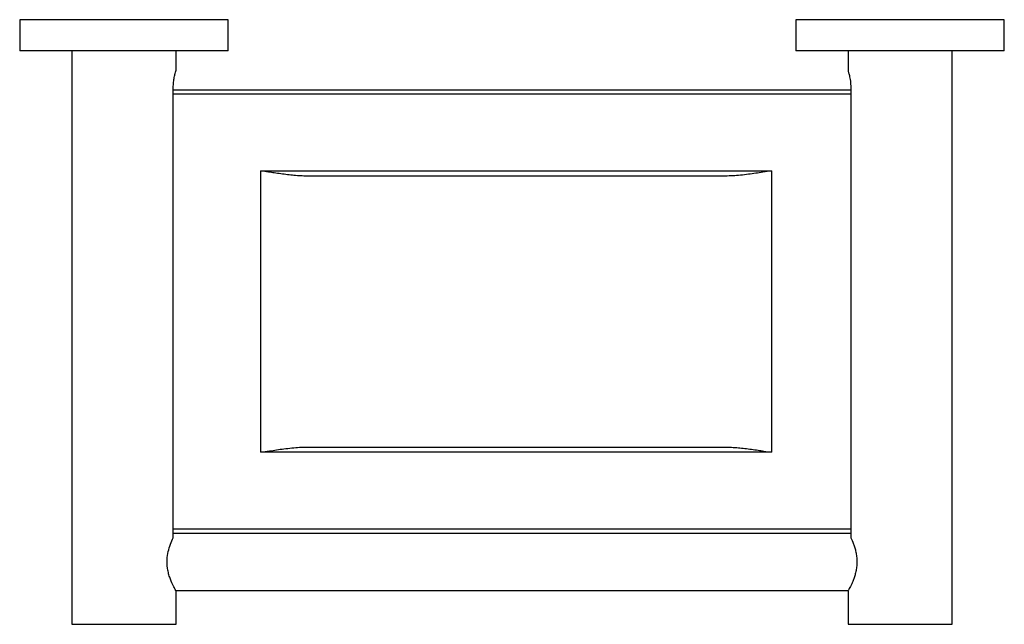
# Model space of a CAD drawing. Header units: millimetres. Extents: x 3730.338 to 3730.527, y 2032.347 to 2032.463.
import ezdxf

# ---------------------------------------------------------------- set-up
doc = ezdxf.new("R2010")
doc.units = ezdxf.units.MM
doc.layers.add('SANINDUSA', color=3, linetype='Continuous')

msp = doc.modelspace()

# ---------------------------------------------------------------- linework, layer by layer
at = {"layer": 'SANINDUSA'}
for p, q in [((3730.33843, 2032.4627), (3730.33843, 2032.4567)), ((3730.37843, 2032.4627), (3730.33843, 2032.4627)), ((3730.37843, 2032.4567), (3730.37843, 2032.4627)), ((3730.48743, 2032.4627), (3730.48743, 2032.4567)), ((3730.52743, 2032.4627), (3730.48743, 2032.4627)), ((3730.52743, 2032.4567), (3730.52743, 2032.4627)), ((3730.37843, 2032.4567), (3730.33843, 2032.4567)), ((3730.34843, 2032.4567), (3730.34843, 2032.3467)), ((3730.36843, 2032.4529), (3730.36843, 2032.4567)), ((3730.52743, 2032.4567), (3730.48743, 2032.4567)), ((3730.49743, 2032.4567), (3730.49743, 2032.4529)), ((3730.51743, 2032.3467), (3730.51743, 2032.4567)), ((3730.3679, 2032.36329), (3730.3679, 2032.4497)), ((3730.49795, 2032.4497), (3730.49795, 2032.36329)), ((3730.49795, 2032.4492), (3730.3679, 2032.4492)), ((3730.49795, 2032.4484), (3730.3679, 2032.4484)), ((3730.38473, 2032.4337), (3730.48273, 2032.4337)), ((3730.38473, 2032.3797), (3730.38473, 2032.4337)), ((3730.39797, 2032.4327), (3730.39356, 2032.4327)), ((3730.46948, 2032.4327), (3730.39797, 2032.4327)), ((3730.47389, 2032.4327), (3730.46948, 2032.4327)), ((3730.48273, 2032.4337), (3730.48273, 2032.3797)), ((3730.48273, 2032.3797), (3730.38473, 2032.3797)), ((3730.39356, 2032.3807), (3730.39797, 2032.3807)), ((3730.39797, 2032.3807), (3730.46948, 2032.3807)), ((3730.46948, 2032.3807), (3730.47389, 2032.3807)), ((3730.3679, 2032.365), (3730.49795, 2032.365)), ((3730.3679, 2032.3642), (3730.49795, 2032.3642)), ((3730.36837, 2032.3532), (3730.49748, 2032.3532)), ((3730.36843, 2032.3467), (3730.36843, 2032.3531)), ((3730.49743, 2032.3531), (3730.49743, 2032.3467)), ((3730.34843, 2032.3467), (3730.36843, 2032.3467)), ((3730.49743, 2032.3467), (3730.51743, 2032.3467))]:
    msp.add_line(p, q, dxfattribs=at)
for points, knots in [([(3730.3679, 2032.4497), (3730.36791, 2032.45005), (3730.36793, 2032.45074), (3730.3681, 2032.45168), (3730.36828, 2032.45241), (3730.3684, 2032.45283), (3730.36842, 2032.45288), (3730.36843, 2032.4529)], [0, 0, 0, 0, 0.20711, 0.413956, 0.627584, 0.846201, 1, 1, 1, 1]), ([(3730.49743, 2032.4529), (3730.49743, 2032.4529), (3730.49743, 2032.45287), (3730.49746, 2032.45279), (3730.49748, 2032.45273), (3730.49753, 2032.45257), (3730.49755, 2032.45247), (3730.49762, 2032.45224), (3730.49765, 2032.45211), (3730.49775, 2032.45167), (3730.49782, 2032.45131), (3730.4979, 2032.45074), (3730.49792, 2032.45053), (3730.49794, 2032.45012), (3730.49795, 2032.44991), (3730.49795, 2032.4497)], [0, 0, 0, 0, 0.125, 0.125, 0.25, 0.25, 0.375, 0.375, 0.5, 0.5, 0.75, 0.75, 0.875, 0.875, 1, 1, 1, 1]), ([(3730.39356, 2032.4327), (3730.39316, 2032.4327), (3730.39234, 2032.43272), (3730.39109, 2032.43281), (3730.38983, 2032.43295), (3730.38857, 2032.43311), (3730.38735, 2032.43329), (3730.38607, 2032.43348), (3730.38521, 2032.43362), (3730.38473, 2032.4337)], [0, 0, 0, 0, 0.136158, 0.282239, 0.423236, 0.56439, 0.710223, 0.836025, 1, 1, 1, 1]), ([(3730.48273, 2032.4337), (3730.48218, 2032.43361), (3730.48117, 2032.43345), (3730.47969, 2032.43322), (3730.47826, 2032.43302), (3730.47679, 2032.43285), (3730.47532, 2032.43273), (3730.47436, 2032.43271), (3730.47389, 2032.4327)], [0, 0, 0, 0, 0.185827, 0.340751, 0.500558, 0.672451, 0.839514, 1, 1, 1, 1]), ([(3730.38473, 2032.3797), (3730.38527, 2032.37978), (3730.38628, 2032.37994), (3730.38776, 2032.38017), (3730.38919, 2032.38037), (3730.39066, 2032.38054), (3730.39213, 2032.38067), (3730.39309, 2032.38069), (3730.39356, 2032.3807)], [0, 0, 0, 0, 0.185827, 0.340751, 0.500557, 0.672451, 0.839514, 1, 1, 1, 1]), ([(3730.47389, 2032.3807), (3730.47429, 2032.38069), (3730.47511, 2032.38067), (3730.47636, 2032.38058), (3730.47762, 2032.38044), (3730.47888, 2032.38028), (3730.4801, 2032.38011), (3730.48139, 2032.37991), (3730.48224, 2032.37977), (3730.48273, 2032.3797)], [0, 0, 0, 0, 0.136158, 0.28224, 0.423236, 0.56439, 0.710222, 0.836025, 1, 1, 1, 1]), ([(3730.36843, 2032.3531), (3730.3684, 2032.35315), (3730.36833, 2032.35326), (3730.3679, 2032.35407), (3730.36744, 2032.3551), (3730.36707, 2032.35616), (3730.3668, 2032.35727), (3730.36666, 2032.35869), (3730.36682, 2032.36031), (3730.36724, 2032.36181), (3730.36765, 2032.36277), (3730.36786, 2032.3632), (3730.3679, 2032.36329)], [0, 0, 0, 0, 0.119624, 0.238921, 0.3667, 0.436253, 0.50807, 0.618764, 0.729567, 0.840433, 0.968449, 1, 1, 1, 1]), ([(3730.49795, 2032.36329), (3730.49811, 2032.36296), (3730.4983, 2032.36256), (3730.49856, 2032.36186), (3730.49864, 2032.36162), (3730.4988, 2032.36111), (3730.49887, 2032.36084), (3730.49899, 2032.36028), (3730.49905, 2032.35999), (3730.49912, 2032.3594), (3730.49914, 2032.3591), (3730.49914, 2032.3585), (3730.49913, 2032.35819), (3730.49907, 2032.35759), (3730.49903, 2032.3573), (3730.49892, 2032.35673), (3730.49885, 2032.35645), (3730.49869, 2032.35593), (3730.49861, 2032.35568), (3730.49844, 2032.3552), (3730.49835, 2032.35498), (3730.49817, 2032.35457), (3730.49808, 2032.35438), (3730.49792, 2032.35403), (3730.49784, 2032.35387), (3730.4977, 2032.3536), (3730.49764, 2032.35348), (3730.49753, 2032.35329), (3730.49749, 2032.35322), (3730.49744, 2032.35312), (3730.49743, 2032.3531), (3730.49743, 2032.3531)], [0, 0, 0, 0, 0.125, 0.125, 0.1875, 0.1875, 0.25, 0.25, 0.3125, 0.3125, 0.375, 0.375, 0.4375, 0.4375, 0.5, 0.5, 0.5625, 0.5625, 0.625, 0.625, 0.6875, 0.6875, 0.75, 0.75, 0.8125, 0.8125, 0.875, 0.875, 0.9375, 0.9375, 1, 1, 1, 1])]:
    msp.add_open_spline(points, degree=3, knots=knots, dxfattribs=at)

doc.saveas('drawing.dxf')
